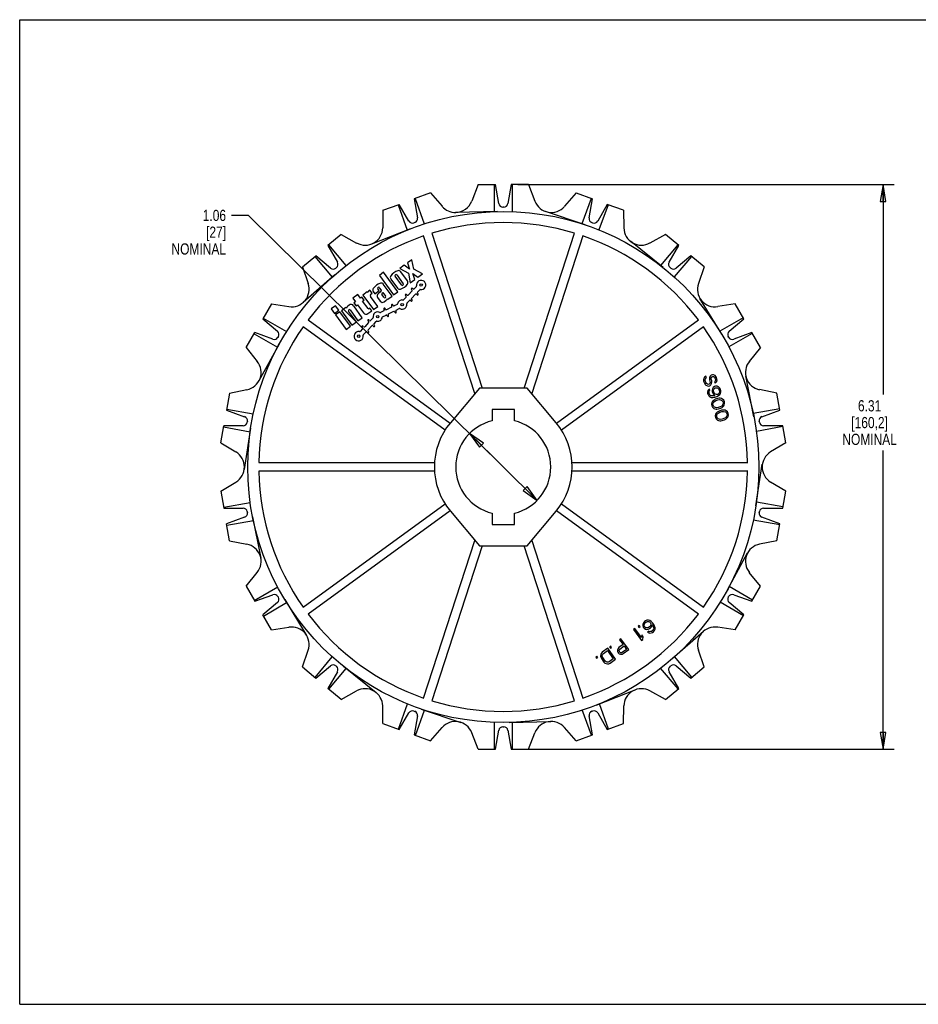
# Model space of a CAD drawing. Header units: inches. Extents: x 0 to 17, y 0 to 11.
# Tile 1 of 2: x 0 to 10, y 0 to 11. Entities that reach past the tile are written whole.
import ezdxf

# ---------------------------------------------------------------- set-up
doc = ezdxf.new("R2010")
doc.units = ezdxf.units.IN
doc.header["$LTSCALE"] = 0.935
doc.header["$MEASUREMENT"] = 0
doc.layers.get('0').update_dxf_attribs({"linetype": 'CONTINUOUS'})
doc.layers.add('ALL_FEATURES', color=7, linetype='CONTINUOUS')
doc.styles.get("Standard").update_dxf_attribs({"font": 'txt', "width": 0.8})
doc.dimstyles.new('DIMSTYLE_1', dxfattribs={"dimtxt": 0.125, "dimasz": 0.1875, "dimexe": 0.18, "dimexo": 0.0625, "dimgap": 0.09, "dimtad": 0, "dimtih": 1, "dimtoh": 1, "dimzin": 4, "dimdsep": 46, "dimtxsty": 'STANDARD', "dimblk": 'CLOSED', "dimblk1": 'CLOSED', "dimblk2": 'CLOSED', "dimcen": 0.09, "dimadec": 0, "dimazin": 0, "dimtp": 0.01, "dimtm": 0.01, "dimtfac": 1, "dimtofl": 0, "dimtmove": 0, "dimatfit": 3, "dimldrblk": 'CLOSED', "dimfxl": 1, "dimtolj": 1, "dimtzin": 4, "dimarcsym": 0})
doc.dimstyles.new('DIMSTYLE_2', dxfattribs={"dimtxt": 0.125, "dimasz": 0.1875, "dimexe": 0.18, "dimexo": 0.0625, "dimgap": 0.09, "dimtad": 0, "dimtih": 1, "dimtoh": 1, "dimzin": 4, "dimdsep": 46, "dimtxsty": 'STANDARD', "dimblk": 'CLOSED', "dimblk1": 'CLOSED', "dimblk2": 'CLOSED', "dimcen": 0.09, "dimadec": 0, "dimazin": 0, "dimtp": 0.01, "dimtm": 0.01, "dimtfac": 1, "dimtofl": 0, "dimtmove": 0, "dimatfit": 3, "dimldrblk": 'CLOSED', "dimfxl": 1, "dimtolj": 1, "dimtzin": 4, "dimarcsym": 0})

# ---------------------------------------------------------------- blocks, each defined once
blk = doc.blocks.new('_CLOSED')
at = {"color": 0, "linetype": 'BYBLOCK'}
for p, q in [((0, 0), (-1, 0.167)), ((-1, 0.167), (-1, -0.167)), ((-1, -0.167), (0, 0)), ((-1, 0), (0, 0))]:
    blk.add_line(p, q, dxfattribs=at)
blk = doc.blocks.new('*D1')
at = {"color": 3, "linetype": 'CONTINUOUS'}
for p, q in [((2.555, 8.813), (2.367, 8.813)), ((5.402, 6.003), (2.555, 8.813)), ((5.024, 6.377), (5.402, 6.003)), ((5.78, 5.63), (5.402, 6.003))]:
    blk.add_line(p, q, dxfattribs=at)
at = {"color": 3, "linetype": 'CONTINUOUS', "xscale": 0.1875, "yscale": 0.1875, "zscale": 0.1875}
for p, rotation in [((5.024, 6.377), 135.3801676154), ((5.78, 5.63), 315.3801676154)]:
    blk.add_blockref('_CLOSED', p, dxfattribs=dict(at, rotation=rotation))
at = {"color": 3, "linetype": 'CONTINUOUS', "insert": (2.305, 8.876), "char_height": 0.125, "width": 0.7, "attachment_point": 3, "line_spacing_factor": 0.9}
blk.add_mtext('1.06 \\P[27]\\PNOMINAL', dxfattribs=at)
blk = doc.blocks.new('*D2')
at = {"color": 3, "linetype": 'CONTINUOUS'}
for p, q in [((5.564, 9.157), (9.769, 9.157)), ((9.644, 9.157), (9.644, 6.811)), ((9.644, 2.849), (9.644, 6.186)), ((5.568, 2.849), (9.769, 2.849))]:
    blk.add_line(p, q, dxfattribs=at)
at = {"color": 3, "linetype": 'CONTINUOUS', "xscale": 0.1875, "yscale": 0.1875, "zscale": 0.1875}
for p, rotation in [((9.644, 9.157), 90), ((9.644, 2.849), 270)]:
    blk.add_blockref('_CLOSED', p, dxfattribs=dict(at, rotation=rotation))
at = {"color": 3, "linetype": 'CONTINUOUS', "insert": (9.494, 6.749), "char_height": 0.125, "width": 0.7, "attachment_point": 2, "line_spacing_factor": 0.9}
blk.add_mtext('6.31\\P[160,2]\\PNOMINAL', dxfattribs=at)

msp = doc.modelspace()

# ---------------------------------------------------------------- linework, layer by layer
at = {"color": 7, "linetype": 'CONTINUOUS'}
for p, q in [((0, 0), (0, 11)), ((0, 11), (17, 11)), ((4.589, 9.064), (4.406, 8.997)), ((4.589, 9.064), (4.718, 8.915)), ((6.216, 9.064), (6.086, 8.915)), ((6.216, 9.064), (6.398, 8.997)), ((4.058, 8.871), (4.24, 8.937)), ((4.227, 8.932), (4.329, 8.65)), ((4.347, 8.751), (4.24, 8.937)), ((4.406, 8.997), (4.444, 8.786)), ((4.416, 9.001), (4.519, 8.718)), ((6.384, 9.002), (6.281, 8.72)), ((6.36, 8.786), (6.398, 8.997)), ((6.564, 8.937), (6.457, 8.751)), ((6.574, 8.933), (6.471, 8.651)), ((6.746, 8.871), (6.564, 8.937)), ((4.058, 8.871), (4.055, 8.673)), ((6.318, 8.707), (5.875, 8.858)), ((6.746, 8.871), (6.749, 8.673)), ((4.414, 8.734), (4.404, 8.731)), ((6.4, 8.731), (6.391, 8.734)), ((3.591, 8.601), (3.443, 8.476)), ((3.591, 8.601), (3.764, 8.505)), ((4.366, 8.664), (3.93, 8.494)), ((7.213, 8.601), (7.04, 8.505)), ((7.362, 8.476), (7.213, 8.601)), ((3.443, 8.476), (3.55, 8.291)), ((3.451, 8.483), (3.644, 8.253)), ((7.188, 8.231), (6.823, 8.524)), ((7.35, 8.486), (7.157, 8.255)), ((7.254, 8.291), (7.362, 8.476)), ((3.159, 8.238), (3.307, 8.363)), ((3.471, 8.225), (3.307, 8.363)), ((7.497, 8.363), (7.333, 8.225)), ((7.646, 8.238), (7.497, 8.363)), ((3.296, 8.353), (3.489, 8.123)), ((4.296, 8.257), (4.246, 8.22)), ((4.355, 8.213), (4.296, 8.257)), ((4.382, 8.319), (4.332, 8.283)), ((4.332, 8.283), (4.355, 8.213)), ((4.401, 8.212), (4.382, 8.319)), ((7.505, 8.356), (7.312, 8.126)), ((3.159, 8.238), (3.223, 8.051)), ((3.519, 8.149), (3.167, 7.84)), ((3.539, 8.231), (3.532, 8.225)), ((4.065, 8.178), (4.018, 8.143)), ((4.018, 8.143), (4.176, 7.925)), ((4.223, 7.959), (4.065, 8.178)), ((4.212, 8.149), (4.284, 8.05)), ((4.246, 8.22), (4.342, 8.169)), ((4.332, 8.082), (4.258, 8.184)), ((4.342, 8.169), (4.363, 8.06)), ((4.413, 8.097), (4.39, 8.166)), ((4.39, 8.166), (4.448, 8.123)), ((4.498, 8.159), (4.401, 8.212)), ((4.448, 8.123), (4.498, 8.159)), ((7.273, 8.225), (7.265, 8.231)), ((7.646, 8.238), (7.581, 8.051)), ((4.159, 7.912), (4.062, 8.045)), ((4.146, 8.103), (4.22, 8.001)), ((4.266, 8.037), (4.194, 8.136)), ((4.363, 8.06), (4.413, 8.097)), ((3.777, 7.931), (3.72, 7.89)), ((3.807, 7.889), (3.777, 7.931)), ((3.883, 7.959), (3.834, 7.923)), ((3.834, 7.923), (3.952, 7.762)), ((3.888, 7.951), (3.883, 7.959)), ((3.91, 7.979), (3.902, 7.973)), ((3.936, 7.943), (3.91, 7.979)), ((3.923, 7.934), (3.936, 7.943)), ((3.949, 7.962), (3.967, 7.938)), ((3.967, 7.938), (4.014, 7.973)), ((4.014, 7.973), (4, 7.993)), ((4.036, 7.962), (4.004, 7.938)), ((4.017, 8.006), (4.039, 7.977)), ((4.07, 7.897), (4.046, 7.931)), ((4.048, 7.945), (4.058, 7.952)), ((4.058, 7.952), (4.088, 7.91)), ((4.176, 7.925), (4.223, 7.959)), ((4.328, 7.923), (4.32, 7.93)), ((4.383, 7.969), (4.339, 7.923)), ((4.376, 7.987), (4.383, 7.98)), ((4.376, 7.887), (4.421, 7.933)), ((4.394, 7.992), (4.387, 7.999)), ((4.431, 8.018), (4.406, 7.992)), ((4.432, 7.933), (4.439, 7.926)), ((4.443, 7.956), (4.468, 7.982)), ((4.45, 7.938), (4.443, 7.945)), ((2.812, 7.825), (2.715, 7.657)), ((2.812, 7.825), (3.007, 7.794)), ((3.68, 7.812), (3.664, 7.8)), ((3.72, 7.89), (3.75, 7.848)), ((3.75, 7.848), (3.734, 7.836)), ((3.734, 7.836), (3.758, 7.804)), ((3.758, 7.804), (3.774, 7.816)), ((3.774, 7.816), (3.84, 7.725)), ((3.823, 7.901), (3.807, 7.889)), ((3.847, 7.868), (3.823, 7.901)), ((3.831, 7.857), (3.847, 7.868)), ((3.891, 7.774), (3.831, 7.857)), ((4, 7.797), (3.919, 7.909)), ((3.997, 7.896), (4.028, 7.854)), ((4.07, 7.847), (4.095, 7.866)), ((4.086, 7.896), (4.084, 7.895)), ((4.107, 7.884), (4.112, 7.878)), ((4.112, 7.878), (4.159, 7.912)), ((4.173, 7.806), (4.169, 7.815)), ((4.217, 7.818), (4.184, 7.802)), ((4.317, 7.9), (4.288, 7.87)), ((4.309, 7.918), (4.317, 7.911)), ((4.325, 7.834), (4.354, 7.864)), ((4.365, 7.864), (4.373, 7.857)), ((4.384, 7.869), (4.377, 7.876)), ((7.842, 7.486), (7.599, 7.886)), ((7.992, 7.825), (7.797, 7.794)), ((8.089, 7.657), (7.992, 7.825)), ((3.529, 7.803), (3.48, 7.768)), ((3.48, 7.768), (3.515, 7.719)), ((3.515, 7.719), (3.564, 7.754)), ((3.577, 7.737), (3.528, 7.701)), ((3.528, 7.701), (3.646, 7.539)), ((3.564, 7.754), (3.529, 7.803)), ((3.694, 7.575), (3.577, 7.737)), ((3.643, 7.785), (3.595, 7.749)), ((3.595, 7.749), (3.712, 7.588)), ((3.65, 7.776), (3.643, 7.785)), ((3.761, 7.623), (3.672, 7.744)), ((3.675, 7.758), (3.676, 7.759)), ((3.69, 7.757), (3.778, 7.636)), ((3.827, 7.671), (3.731, 7.804)), ((3.89, 7.717), (3.934, 7.749)), ((3.913, 7.778), (3.905, 7.772)), ((3.934, 7.749), (3.913, 7.778)), ((3.952, 7.762), (4, 7.797)), ((4.069, 7.746), (4.032, 7.728)), ((4.068, 7.766), (4.072, 7.757)), ((4.087, 7.764), (4.082, 7.773)), ((4.155, 7.788), (4.097, 7.76)), ((4.121, 7.694), (4.117, 7.703)), ((4.12, 7.714), (4.178, 7.742)), ((4.154, 7.808), (4.159, 7.799)), ((4.188, 7.738), (4.193, 7.729)), ((4.207, 7.736), (4.203, 7.745)), ((4.207, 7.756), (4.239, 7.772)), ((2.715, 7.657), (2.879, 7.519)), ((2.72, 7.666), (2.981, 7.516)), ((3.712, 7.588), (3.761, 7.623)), ((3.778, 7.636), (3.827, 7.671)), ((3.898, 7.616), (3.854, 7.57)), ((3.891, 7.635), (3.898, 7.628)), ((3.909, 7.639), (3.902, 7.646)), ((3.946, 7.666), (3.92, 7.639)), ((3.958, 7.603), (3.983, 7.63)), ((3.965, 7.585), (3.958, 7.592)), ((4.054, 7.682), (4.092, 7.7)), ((4.102, 7.696), (4.107, 7.687)), ((8.082, 7.67), (7.822, 7.519)), ((7.925, 7.519), (8.089, 7.657)), ((2.529, 7.336), (2.626, 7.504)), ((2.619, 7.491), (2.879, 7.341)), ((2.828, 7.43), (2.626, 7.504)), ((3.646, 7.539), (3.694, 7.575)), ((3.831, 7.547), (3.803, 7.518)), ((3.824, 7.566), (3.831, 7.559)), ((3.842, 7.57), (3.835, 7.577)), ((3.84, 7.482), (3.869, 7.511)), ((3.88, 7.511), (3.887, 7.504)), ((3.891, 7.534), (3.935, 7.58)), ((3.898, 7.516), (3.891, 7.523)), ((3.947, 7.58), (3.954, 7.574)), ((8.183, 7.495), (7.923, 7.344)), ((8.178, 7.504), (7.976, 7.43)), ((8.275, 7.336), (8.178, 7.504)), ((2.898, 7.375), (2.673, 6.965)), ((2.89, 7.46), (2.885, 7.451)), ((7.919, 7.451), (7.914, 7.46)), ((2.529, 7.336), (2.654, 7.182)), ((8.275, 7.336), (8.15, 7.182)), ((7.642, 6.997), (7.638, 6.979)), ((7.638, 6.979), (7.64, 6.963)), ((7.64, 6.963), (7.648, 6.939)), ((7.655, 7.011), (7.642, 6.997)), ((7.648, 6.939), (7.656, 6.926)), ((7.666, 7.018), (7.655, 7.011)), ((7.657, 6.982), (7.664, 6.994)), ((7.658, 6.969), (7.657, 6.982)), ((7.666, 6.945), (7.658, 6.969)), ((7.664, 6.994), (7.672, 7)), ((7.672, 7), (7.666, 7.018)), ((7.673, 6.934), (7.666, 6.945)), ((7.682, 6.927), (7.673, 6.934)), ((7.709, 6.936), (7.702, 6.927)), ((7.707, 7.005), (7.705, 6.991)), ((7.705, 6.991), (7.706, 6.978)), ((7.706, 6.978), (7.711, 6.96)), ((7.715, 7.021), (7.707, 7.005)), ((7.712, 6.947), (7.709, 6.936)), ((7.711, 6.96), (7.712, 6.947)), ((7.726, 7.027), (7.715, 7.021)), ((7.721, 6.921), (7.729, 6.936)), ((7.724, 6.994), (7.727, 7.005)), ((7.724, 6.984), (7.724, 6.994)), ((7.73, 6.966), (7.724, 6.984)), ((7.739, 7.031), (7.726, 7.027)), ((7.727, 7.005), (7.735, 7.011)), ((7.729, 6.936), (7.731, 6.95)), ((7.731, 6.95), (7.73, 6.966)), ((7.735, 7.011), (7.741, 7.013)), ((7.752, 7.032), (7.739, 7.031)), ((7.741, 7.013), (7.751, 7.013)), ((7.751, 7.013), (7.76, 7.006)), ((7.768, 7.024), (7.752, 7.032)), ((7.76, 7.006), (7.766, 6.998)), ((7.768, 6.962), (7.763, 6.957)), ((7.763, 6.957), (7.769, 6.939)), ((7.766, 6.998), (7.772, 6.98)), ((7.778, 7.015), (7.768, 7.024)), ((7.772, 6.97), (7.768, 6.962)), ((7.769, 6.939), (7.777, 6.945)), ((7.772, 6.98), (7.772, 6.97)), ((7.777, 6.945), (7.786, 6.958)), ((7.785, 7.004), (7.778, 7.015)), ((7.789, 6.989), (7.785, 7.004)), ((7.786, 6.958), (7.791, 6.973)), ((7.791, 6.973), (7.789, 6.989)), ((8.202, 6.562), (8.11, 7.021)), ((2.345, 6.829), (2.311, 6.638)), ((2.345, 6.829), (2.539, 6.867)), ((7.656, 6.926), (7.666, 6.916)), ((7.666, 6.916), (7.682, 6.908)), ((7.693, 6.925), (7.682, 6.927)), ((7.682, 6.908), (7.696, 6.906)), ((7.688, 6.857), (7.684, 6.839)), ((7.684, 6.839), (7.685, 6.824)), ((7.685, 6.824), (7.689, 6.812)), ((7.697, 6.87), (7.688, 6.857)), ((7.702, 6.927), (7.693, 6.925)), ((7.696, 6.906), (7.711, 6.911)), ((7.705, 6.876), (7.697, 6.87)), ((7.7, 6.841), (7.703, 6.852)), ((7.7, 6.831), (7.7, 6.841)), ((7.705, 6.814), (7.7, 6.831)), ((7.703, 6.852), (7.71, 6.861)), ((7.71, 6.861), (7.705, 6.876)), ((7.711, 6.911), (7.721, 6.921)), ((7.738, 6.877), (7.734, 6.859)), ((7.734, 6.859), (7.736, 6.843)), ((7.736, 6.843), (7.741, 6.828)), ((7.748, 6.89), (7.738, 6.877)), ((7.741, 6.828), (7.749, 6.815)), ((7.761, 6.901), (7.748, 6.89)), ((7.75, 6.861), (7.754, 6.872)), ((7.75, 6.851), (7.75, 6.861)), ((7.757, 6.83), (7.75, 6.851)), ((7.754, 6.872), (7.761, 6.881)), ((7.763, 6.822), (7.757, 6.83)), ((7.773, 6.905), (7.761, 6.901)), ((7.761, 6.881), (7.769, 6.887)), ((7.772, 6.815), (7.763, 6.822)), ((7.769, 6.887), (7.775, 6.889)), ((7.79, 6.904), (7.773, 6.905)), ((7.775, 6.889), (7.785, 6.889)), ((7.785, 6.889), (7.796, 6.886)), ((7.805, 6.899), (7.79, 6.904)), ((7.796, 6.886), (7.805, 6.879)), ((7.807, 6.82), (7.799, 6.814)), ((7.819, 6.887), (7.805, 6.899)), ((7.805, 6.879), (7.811, 6.871)), ((7.814, 6.829), (7.807, 6.82)), ((7.811, 6.871), (7.818, 6.85)), ((7.818, 6.84), (7.814, 6.829)), ((7.818, 6.85), (7.818, 6.84)), ((7.827, 6.873), (7.819, 6.887)), ((7.82, 6.811), (7.829, 6.824)), ((7.832, 6.858), (7.827, 6.873)), ((7.829, 6.824), (7.834, 6.842)), ((7.834, 6.842), (7.832, 6.858)), ((8.459, 6.829), (8.265, 6.867)), ((8.493, 6.638), (8.459, 6.829)), ((7.689, 6.812), (7.697, 6.798)), ((7.697, 6.798), (7.711, 6.786)), ((7.711, 6.806), (7.705, 6.814)), ((7.72, 6.799), (7.711, 6.806)), ((7.711, 6.786), (7.726, 6.781)), ((7.731, 6.796), (7.72, 6.799)), ((7.726, 6.781), (7.743, 6.78)), ((7.731, 6.723), (7.727, 6.706)), ((7.741, 6.796), (7.731, 6.796)), ((7.738, 6.735), (7.731, 6.723)), ((7.748, 6.745), (7.738, 6.735)), ((7.761, 6.799), (7.741, 6.796)), ((7.743, 6.78), (7.765, 6.784)), ((7.743, 6.708), (7.746, 6.718)), ((7.746, 6.718), (7.761, 6.736)), ((7.756, 6.751), (7.748, 6.745)), ((7.749, 6.815), (7.767, 6.801)), ((7.77, 6.759), (7.756, 6.751)), ((7.767, 6.801), (7.761, 6.799)), ((7.761, 6.736), (7.778, 6.745)), ((7.765, 6.784), (7.787, 6.791)), ((7.797, 6.768), (7.77, 6.759)), ((7.783, 6.812), (7.772, 6.815)), ((7.778, 6.745), (7.799, 6.752)), ((7.793, 6.812), (7.783, 6.812)), ((7.787, 6.791), (7.807, 6.801)), ((7.799, 6.814), (7.793, 6.812)), ((7.814, 6.77), (7.797, 6.768)), ((7.799, 6.752), (7.818, 6.755)), ((7.807, 6.801), (7.82, 6.811)), ((7.824, 6.77), (7.814, 6.77)), ((7.818, 6.755), (7.84, 6.749)), ((7.838, 6.768), (7.824, 6.77)), ((7.85, 6.762), (7.838, 6.768)), ((7.84, 6.749), (7.849, 6.742)), ((7.849, 6.742), (7.857, 6.728)), ((7.864, 6.75), (7.85, 6.762)), ((7.859, 6.712), (7.856, 6.701)), ((7.857, 6.728), (7.859, 6.712)), ((7.872, 6.733), (7.864, 6.75)), ((7.871, 6.697), (7.875, 6.714)), ((7.875, 6.714), (7.872, 6.733)), ((2.311, 6.638), (2.513, 6.565)), ((2.313, 6.649), (2.609, 6.596)), ((5.277, 6.645), (5.277, 6.52)), ((5.527, 6.645), (5.277, 6.645)), ((5.527, 6.52), (5.527, 6.645)), ((7.727, 6.706), (7.73, 6.687)), ((7.73, 6.687), (7.739, 6.67)), ((7.739, 6.67), (7.753, 6.658)), ((7.745, 6.692), (7.743, 6.708)), ((7.753, 6.678), (7.745, 6.692)), ((7.762, 6.671), (7.753, 6.678)), ((7.753, 6.658), (7.765, 6.652)), ((7.784, 6.665), (7.762, 6.671)), ((7.765, 6.652), (7.779, 6.65)), ((7.78, 6.605), (7.774, 6.593)), ((7.779, 6.65), (7.789, 6.65)), ((7.79, 6.614), (7.78, 6.605)), ((7.803, 6.668), (7.784, 6.665)), ((7.789, 6.65), (7.805, 6.652)), ((7.789, 6.588), (7.803, 6.606)), ((7.798, 6.62), (7.79, 6.614)), ((7.813, 6.628), (7.798, 6.62)), ((7.824, 6.675), (7.803, 6.668)), ((7.803, 6.606), (7.82, 6.614)), ((7.805, 6.652), (7.832, 6.661)), ((7.84, 6.637), (7.813, 6.628)), ((7.82, 6.614), (7.842, 6.621)), ((7.842, 6.684), (7.824, 6.675)), ((7.832, 6.661), (7.846, 6.669)), ((7.856, 6.639), (7.84, 6.637)), ((7.856, 6.701), (7.842, 6.684)), ((7.842, 6.621), (7.861, 6.624)), ((7.846, 6.669), (7.855, 6.675)), ((7.855, 6.675), (7.865, 6.685)), ((7.866, 6.639), (7.856, 6.639)), ((7.861, 6.624), (7.883, 6.618)), ((7.865, 6.685), (7.871, 6.697)), ((7.88, 6.637), (7.866, 6.639)), ((7.892, 6.631), (7.88, 6.637)), ((7.883, 6.618), (7.892, 6.611)), ((7.906, 6.619), (7.892, 6.631)), ((7.892, 6.611), (7.9, 6.597)), ((7.915, 6.602), (7.906, 6.619)), ((7.918, 6.584), (7.915, 6.602)), ((8.49, 6.653), (8.194, 6.6)), ((8.291, 6.565), (8.493, 6.638)), ((2.543, 6.513), (2.541, 6.503)), ((7.774, 6.593), (7.77, 6.575)), ((7.77, 6.575), (7.772, 6.556)), ((7.772, 6.556), (7.781, 6.539)), ((7.781, 6.539), (7.795, 6.527)), ((7.786, 6.577), (7.789, 6.588)), ((7.787, 6.561), (7.786, 6.577)), ((7.795, 6.547), (7.787, 6.561)), ((7.804, 6.54), (7.795, 6.547)), ((7.795, 6.527), (7.807, 6.521)), ((7.826, 6.534), (7.804, 6.54)), ((7.807, 6.521), (7.821, 6.519)), ((7.821, 6.519), (7.831, 6.519)), ((7.846, 6.537), (7.826, 6.534)), ((7.831, 6.519), (7.847, 6.521)), ((7.867, 6.544), (7.846, 6.537)), ((7.847, 6.521), (7.875, 6.53)), ((7.884, 6.553), (7.867, 6.544)), ((7.875, 6.53), (7.889, 6.538)), ((7.898, 6.571), (7.884, 6.553)), ((7.889, 6.538), (7.897, 6.544)), ((7.897, 6.544), (7.907, 6.554)), ((7.902, 6.582), (7.898, 6.571)), ((7.9, 6.597), (7.902, 6.582)), ((7.907, 6.554), (7.913, 6.566)), ((7.913, 6.566), (7.918, 6.584)), ((8.263, 6.503), (8.261, 6.513)), ((2.247, 6.273), (2.281, 6.464)), ((2.278, 6.45), (2.574, 6.397)), ((2.495, 6.464), (2.281, 6.464)), ((2.58, 6.436), (2.509, 5.974)), ((8.525, 6.454), (8.229, 6.401)), ((8.524, 6.464), (8.309, 6.464)), ((8.557, 6.273), (8.524, 6.464)), ((2.247, 6.273), (2.416, 6.171)), ((8.557, 6.273), (8.388, 6.171)), ((8.224, 5.57), (8.295, 6.033)), ((2.247, 5.734), (2.416, 5.835)), ((8.557, 5.734), (8.388, 5.835)), ((2.247, 5.734), (2.281, 5.543)), ((8.524, 5.543), (8.557, 5.734)), ((2.279, 5.553), (2.575, 5.605)), ((2.281, 5.543), (2.495, 5.543)), ((2.541, 5.504), (2.543, 5.494)), ((8.526, 5.557), (8.23, 5.609)), ((8.261, 5.494), (8.263, 5.504)), ((8.309, 5.543), (8.524, 5.543)), ((2.513, 5.442), (2.311, 5.369)), ((2.314, 5.354), (2.61, 5.406)), ((2.602, 5.445), (2.694, 4.986)), ((5.277, 5.487), (5.277, 5.362)), ((5.527, 5.362), (5.527, 5.487)), ((8.491, 5.358), (8.195, 5.41)), ((8.493, 5.369), (8.291, 5.442)), ((2.345, 5.178), (2.311, 5.369)), ((5.277, 5.362), (5.527, 5.362)), ((8.459, 5.178), (8.493, 5.369)), ((2.345, 5.178), (2.539, 5.14)), ((8.459, 5.178), (8.265, 5.14)), ((7.906, 4.631), (8.131, 5.042)), ((2.529, 4.671), (2.654, 4.824)), ((8.275, 4.671), (8.15, 4.824)), ((2.529, 4.671), (2.626, 4.503)), ((2.621, 4.512), (2.882, 4.663)), ((8.185, 4.516), (7.925, 4.666)), ((8.178, 4.503), (8.275, 4.671)), ((2.626, 4.503), (2.828, 4.576)), ((2.885, 4.556), (2.89, 4.547)), ((2.962, 4.521), (3.205, 4.121)), ((7.914, 4.547), (7.919, 4.556)), ((7.976, 4.576), (8.178, 4.503)), ((2.879, 4.488), (2.715, 4.35)), ((2.722, 4.337), (2.982, 4.488)), ((8.084, 4.341), (7.824, 4.491)), ((8.089, 4.35), (7.925, 4.488)), ((2.812, 4.182), (2.715, 4.35)), ((7.992, 4.182), (8.089, 4.35)), ((2.812, 4.182), (3.007, 4.213)), ((7.992, 4.182), (7.797, 4.213)), ((7.286, 3.858), (7.637, 4.167)), ((3.159, 3.769), (3.223, 3.956)), ((3.299, 3.651), (3.492, 3.881)), ((7.508, 3.654), (7.315, 3.884)), ((7.646, 3.769), (7.581, 3.956)), ((3.159, 3.769), (3.307, 3.644)), ((3.307, 3.644), (3.471, 3.782)), ((3.454, 3.521), (3.647, 3.751)), ((3.532, 3.782), (3.539, 3.776)), ((3.616, 3.776), (3.981, 3.483)), ((7.354, 3.524), (7.16, 3.754)), ((7.265, 3.776), (7.273, 3.782)), ((7.333, 3.782), (7.497, 3.644)), ((7.497, 3.644), (7.646, 3.769)), ((3.55, 3.716), (3.443, 3.53)), ((7.362, 3.53), (7.254, 3.716)), ((3.591, 3.406), (3.443, 3.53)), ((7.213, 3.406), (7.362, 3.53)), ((3.591, 3.406), (3.764, 3.502)), ((6.438, 3.343), (6.874, 3.513)), ((7.213, 3.406), (7.04, 3.502)), ((4.058, 3.136), (4.055, 3.334)), ((4.23, 3.073), (4.333, 3.356)), ((6.578, 3.075), (6.475, 3.357)), ((6.746, 3.136), (6.749, 3.334)), ((4.24, 3.07), (4.347, 3.256)), ((4.404, 3.276), (4.414, 3.273)), ((4.444, 3.221), (4.406, 3.009)), ((4.42, 3.004), (4.523, 3.287)), ((4.486, 3.299), (4.929, 3.149)), ((6.388, 3.006), (6.285, 3.288)), ((6.398, 3.009), (6.36, 3.221)), ((6.391, 3.273), (6.4, 3.276)), ((6.457, 3.256), (6.564, 3.07)), ((4.058, 3.136), (4.24, 3.07)), ((4.589, 2.943), (4.718, 3.092)), ((5.303, 2.849), (5.303, 3.15)), ((5.397, 3.099), (5.407, 3.099)), ((5.466, 3.149), (5.934, 3.16)), ((5.505, 2.849), (5.505, 3.15)), ((6.216, 2.943), (6.086, 3.092)), ((6.564, 3.07), (6.746, 3.136)), ((4.406, 3.009), (4.589, 2.943)), ((5.12, 2.849), (5.049, 3.034)), ((5.314, 2.849), (5.351, 3.061)), ((5.453, 3.061), (5.491, 2.849)), ((5.684, 2.849), (5.755, 3.034)), ((6.216, 2.943), (6.398, 3.009)), ((5.12, 2.849), (5.314, 2.849)), ((5.491, 2.849), (5.684, 2.849)), ((0, 0), (17, 0))]:
    msp.add_line(p, q, dxfattribs=at)
for centre, radius in [((5.402, 6.003), 2.855), ((4.484, 8.036), 0.014), ((4.272, 7.817), 0.014), ((3.999, 7.683), 0.014), ((3.787, 7.464), 0.014)]:
    msp.add_circle(centre, radius, dxfattribs=at)
for centre, radius, start, end in [((4.866, 9.043), 0.196, 221, 271.2773), ((5.938, 9.043), 0.196, 201, 319), ((4.388, 8.775), 0.047, 210, 290), ((4.397, 8.778), 0.047, 290, 10), ((6.407, 8.778), 0.047, 170, 250), ((6.416, 8.775), 0.047, 250, 330), ((5.402, 6.003), 2.73, 109.0179, 142.9821), ((3.859, 8.677), 0.196, 241, 359), ((5.402, 6.003), 2.73, 37.0179, 70.9821), ((6.945, 8.677), 0.196, 181, 299), ((3.509, 8.267), 0.047, 310, 30), ((7.295, 8.267), 0.047, 150, 230), ((3.501, 8.261), 0.047, 230, 310), ((4.275, 8.043), 0.16, 108.5424, 143.4576), ((4.203, 8.142), 0.011, 36, 216), ((4.233, 8.167), 0.03, 36, 108.5424), ((7.303, 8.261), 0.047, 230, 310), ((3.037, 7.988), 0.196, 261, 19), ((4.079, 7.903), 0.16, 108.0798, 143.9202), ((4.038, 8.027), 0.03, 36, 108.0798), ((4.17, 8.121), 0.03, 143.4576, 216), ((4.203, 8.142), 0.16, 288.5424, 323.4576), ((4.275, 8.043), 0.011, 216, 36), ((4.307, 8.065), 0.03, 323.4576, 36), ((4.484, 8.036), 0.052, 260.5181, 191.4819), ((7.767, 7.988), 0.196, 161, 279), ((3.923, 7.944), 0.036, 126, 168.7486), ((3.934, 7.919), 0.018, 126, 216), ((3.973, 7.98), 0.03, 143.9202, 216), ((4.021, 7.914), 0.03, 126, 216), ((4.009, 8), 0.011, 36, 216), ((4.03, 7.97), 0.011, 306, 36), ((4.054, 7.937), 0.01, 126, 216), ((4.244, 8.019), 0.03, 216, 288.5424), ((4.315, 7.924), 0.008, 46, 226), ((4.333, 7.929), 0.008, 226, 316), ((4.382, 7.993), 0.008, 46, 226), ((4.378, 7.975), 0.008, 316, 46), ((4.4, 7.998), 0.008, 226, 316), ((4.427, 7.927), 0.008, 46, 136), ((4.425, 8.024), 0.008, 316, 11.4819), ((4.445, 7.932), 0.008, 226, 46), ((4.449, 7.95), 0.008, 136, 226), ((4.474, 7.977), 0.008, 80.5181, 136), ((3.701, 7.783), 0.036, 36, 126), ((4.052, 7.872), 0.03, 216, 306), ((4.079, 7.903), 0.01, 216, 306), ((4.08, 7.905), 0.01, 306, 36), ((4.078, 7.89), 0.03, 306, 348.8334), ((4.161, 7.812), 0.008, 26, 206), ((4.213, 7.826), 0.008, 296, 351.4819), ((4.272, 7.817), 0.052, 80.5181, 171.4819), ((4.272, 7.817), 0.052, 240.5181, 11.4819), ((4.282, 7.876), 0.008, 260.5181, 316), ((4.311, 7.906), 0.008, 316, 46), ((4.331, 7.829), 0.008, 136, 191.4819), ((4.36, 7.858), 0.008, 46, 136), ((4.378, 7.863), 0.008, 226, 46), ((4.382, 7.881), 0.008, 136, 226), ((3.685, 7.771), 0.036, 126, 172.2383), ((3.681, 7.75), 0.01, 126, 216), ((3.682, 7.751), 0.01, 36, 126), ((3.869, 7.746), 0.036, 216, 306), ((3.899, 7.78), 0.01, 216, 306), ((3.999, 7.683), 0.052, 60.5181, 191.4819), ((4.028, 7.735), 0.008, 240.5181, 296), ((4.075, 7.77), 0.008, 26, 206), ((4.065, 7.754), 0.008, 296, 26), ((4.094, 7.768), 0.008, 206, 296), ((4.095, 7.692), 0.008, 26, 116), ((4.124, 7.706), 0.008, 116, 206), ((4.151, 7.796), 0.008, 296, 26), ((4.18, 7.81), 0.008, 206, 296), ((4.181, 7.734), 0.008, 26, 116), ((4.2, 7.733), 0.008, 206, 26), ((4.21, 7.749), 0.008, 116, 206), ((4.243, 7.765), 0.008, 60.5181, 116), ((3.896, 7.64), 0.008, 46, 226), ((3.892, 7.622), 0.008, 316, 46), ((3.914, 7.645), 0.008, 226, 316), ((3.94, 7.671), 0.008, 316, 11.4819), ((3.963, 7.598), 0.008, 136, 226), ((3.989, 7.624), 0.008, 80.5181, 136), ((3.999, 7.683), 0.052, 260.5181, 351.4819), ((4.058, 7.674), 0.008, 116, 171.4819), ((4.114, 7.69), 0.008, 206, 26), ((5.402, 6.003), 2.73, 145.0179, 178.9821), ((2.849, 7.483), 0.047, 330, 50), ((3.787, 7.464), 0.052, 80.5181, 11.4819), ((3.797, 7.523), 0.008, 260.5181, 316), ((3.829, 7.571), 0.008, 46, 226), ((3.826, 7.553), 0.008, 316, 46), ((3.846, 7.476), 0.008, 136, 191.4819), ((3.848, 7.576), 0.008, 226, 316), ((3.874, 7.506), 0.008, 46, 136), ((3.893, 7.51), 0.008, 226, 46), ((3.897, 7.529), 0.008, 136, 226), ((3.941, 7.575), 0.008, 46, 136), ((3.959, 7.579), 0.008, 226, 46), ((5.402, 6.003), 2.73, 1.0179, 34.9821), ((7.955, 7.483), 0.047, 130, 210), ((2.844, 7.475), 0.047, 250, 330), ((7.96, 7.475), 0.047, 210, 290), ((2.501, 7.059), 0.196, 281, 39), ((8.303, 7.059), 0.196, 141, 259), ((2.495, 6.511), 0.047, 270, 350), ((2.497, 6.521), 0.047, 350, 70), ((5.402, 6.003), 0.531, 103.609, 256.391), ((5.402, 6.003), 0.531, 283.609, 76.391), ((8.307, 6.521), 0.047, 110, 190), ((8.309, 6.511), 0.047, 190, 270), ((2.315, 6.003), 0.196, 301, 59), ((8.489, 6.003), 0.196, 121, 239), ((5.402, 6.003), 2.73, 181.0179, 214.9821), ((5.402, 6.003), 2.73, 325.0179, 358.9821), ((2.495, 5.496), 0.047, 10, 90), ((8.309, 5.496), 0.047, 90, 170), ((2.497, 5.486), 0.047, 290, 10), ((8.307, 5.486), 0.047, 170, 250), ((2.501, 4.948), 0.196, 321, 79), ((8.303, 4.948), 0.196, 101, 219), ((2.844, 4.532), 0.047, 30, 110), ((2.849, 4.524), 0.047, 310, 30), ((7.955, 4.524), 0.047, 150, 230), ((7.96, 4.532), 0.047, 70, 150), ((5.402, 6.003), 2.73, 217.0179, 250.9821), ((5.402, 6.003), 2.73, 289.0179, 322.9821), ((3.037, 4.019), 0.196, 341, 99), ((7.767, 4.019), 0.196, 81, 199), ((3.501, 3.746), 0.047, 50, 130), ((3.509, 3.74), 0.047, 330, 50), ((7.295, 3.74), 0.047, 130, 210), ((7.303, 3.746), 0.047, 50, 130), ((3.859, 3.33), 0.196, 1, 119), ((6.945, 3.33), 0.196, 61, 179), ((5.402, 6.003), 2.73, 253.0179, 286.9821), ((4.388, 3.232), 0.047, 70, 150), ((4.397, 3.229), 0.047, 350, 70), ((6.407, 3.229), 0.047, 110, 190), ((6.416, 3.232), 0.047, 30, 110), ((4.866, 2.964), 0.196, 21, 139), ((5.397, 3.052), 0.047, 90, 170), ((5.407, 3.052), 0.047, 10, 90), ((5.938, 2.964), 0.196, 41, 159)]:
    msp.add_arc(centre, radius, start, end, dxfattribs=at)
at = {"layer": 'ALL_FEATURES', "color": 7, "linetype": 'CONTINUOUS'}
for p, q in [((5.12, 9.157), (5.049, 8.973)), ((5.12, 9.157), (5.314, 9.157)), ((5.299, 9.157), (5.299, 8.857)), ((5.351, 8.946), (5.314, 9.157)), ((5.491, 9.157), (5.453, 8.946)), ((5.684, 9.157), (5.491, 9.157)), ((5.501, 9.157), (5.501, 8.857)), ((5.684, 9.157), (5.755, 8.973)), ((5.338, 8.858), (4.87, 8.847)), ((5.407, 8.907), (5.397, 8.907)), ((5.085, 6.824), (4.512, 8.584)), ((4.605, 8.614), (5.167, 6.883)), ((5.637, 6.883), (6.199, 8.614)), ((6.292, 8.584), (5.72, 6.824)), ((3.222, 7.647), (4.809, 6.494)), ((5.995, 6.494), (7.582, 7.647)), ((4.752, 6.416), (3.165, 7.569)), ((7.639, 7.569), (6.052, 6.416)), ((5.135, 6.883), (4.812, 6.498)), ((5.67, 6.883), (5.135, 6.883)), ((5.992, 6.498), (5.67, 6.883)), ((2.672, 6.052), (4.634, 6.052)), ((6.171, 6.052), (8.132, 6.052)), ((4.634, 5.955), (2.672, 5.955)), ((8.132, 5.955), (6.171, 5.955)), ((3.165, 4.438), (4.752, 5.591)), ((4.809, 5.512), (3.222, 4.36)), ((4.812, 5.509), (5.135, 5.123)), ((5.67, 5.123), (5.992, 5.509)), ((7.582, 4.36), (5.995, 5.512)), ((6.052, 5.591), (7.639, 4.438)), ((4.512, 3.422), (5.085, 5.183)), ((5.72, 5.183), (6.292, 3.422)), ((5.167, 5.123), (4.605, 3.392)), ((5.135, 5.123), (5.67, 5.123)), ((6.199, 3.392), (5.637, 5.123)), ((7.006, 4.291), (6.991, 4.284)), ((7.024, 4.292), (7.006, 4.291)), ((7.039, 4.287), (7.024, 4.292)), ((6.872, 4.198), (6.857, 4.187)), ((6.857, 4.187), (6.945, 4.065)), ((6.945, 4.097), (6.872, 4.198)), ((6.92, 4.233), (6.908, 4.223)), ((6.908, 4.223), (6.917, 4.211)), ((6.917, 4.211), (6.93, 4.22)), ((6.93, 4.22), (6.92, 4.233)), ((6.968, 4.263), (6.961, 4.246)), ((6.961, 4.246), (6.961, 4.23)), ((6.961, 4.23), (6.965, 4.214)), ((6.965, 4.214), (6.974, 4.201)), ((6.978, 4.275), (6.968, 4.263)), ((6.974, 4.201), (6.989, 4.192)), ((6.976, 4.241), (6.98, 4.252)), ((6.976, 4.23), (6.976, 4.241)), ((6.979, 4.22), (6.976, 4.23)), ((6.991, 4.284), (6.978, 4.275)), ((6.985, 4.213), (6.979, 4.22)), ((6.98, 4.252), (6.985, 4.26)), ((6.985, 4.26), (7.003, 4.273)), ((6.993, 4.207), (6.985, 4.213)), ((6.989, 4.192), (7.002, 4.189)), ((7.002, 4.205), (6.993, 4.207)), ((7.013, 4.206), (7.002, 4.205)), ((7.002, 4.189), (7.02, 4.191)), ((7.003, 4.273), (7.012, 4.276)), ((7.012, 4.276), (7.024, 4.276)), ((7.023, 4.209), (7.013, 4.206)), ((7.02, 4.191), (7.035, 4.197)), ((7.041, 4.221), (7.023, 4.209)), ((7.024, 4.276), (7.035, 4.272)), ((7.035, 4.272), (7.043, 4.266)), ((7.035, 4.197), (7.047, 4.207)), ((7.053, 4.278), (7.039, 4.287)), ((7.046, 4.229), (7.041, 4.221)), ((7.043, 4.266), (7.048, 4.259)), ((7.05, 4.24), (7.046, 4.229)), ((7.047, 4.207), (7.058, 4.218)), ((7.048, 4.259), (7.051, 4.249)), ((7.051, 4.249), (7.05, 4.24)), ((7.069, 4.262), (7.053, 4.278)), ((7.058, 4.218), (7.066, 4.24)), ((7.066, 4.24), (7.07, 4.235)), ((7.082, 4.244), (7.069, 4.262)), ((7.07, 4.235), (7.078, 4.217)), ((7.078, 4.186), (7.072, 4.177)), ((7.078, 4.217), (7.081, 4.208)), ((7.082, 4.196), (7.078, 4.186)), ((7.081, 4.208), (7.082, 4.196)), ((7.093, 4.224), (7.082, 4.244)), ((7.09, 4.175), (7.097, 4.191)), ((7.097, 4.207), (7.093, 4.224)), ((7.097, 4.191), (7.097, 4.207)), ((6.716, 4.084), (6.7, 4.073)), ((6.7, 4.073), (6.74, 4.019)), ((6.804, 3.963), (6.716, 4.084)), ((6.948, 4.126), (6.945, 4.097)), ((6.945, 4.065), (6.96, 4.076)), ((6.963, 4.106), (6.948, 4.126)), ((6.96, 4.076), (6.963, 4.106)), ((7.026, 4.167), (7.013, 4.158)), ((7.013, 4.158), (7.021, 4.152)), ((7.021, 4.152), (7.036, 4.147)), ((7.036, 4.163), (7.026, 4.167)), ((7.048, 4.164), (7.036, 4.163)), ((7.036, 4.147), (7.055, 4.149)), ((7.057, 4.166), (7.048, 4.164)), ((7.055, 4.149), (7.069, 4.155)), ((7.072, 4.177), (7.057, 4.166)), ((7.069, 4.155), (7.079, 4.163)), ((7.079, 4.163), (7.09, 4.175)), ((6.569, 3.977), (6.508, 3.933)), ((6.657, 3.856), (6.569, 3.977)), ((6.602, 4.001), (6.589, 3.992)), ((6.589, 3.992), (6.599, 3.979)), ((6.599, 3.979), (6.611, 3.988)), ((6.611, 3.988), (6.602, 4.001)), ((6.684, 3.974), (6.679, 3.959)), ((6.694, 3.986), (6.684, 3.974)), ((6.74, 4.019), (6.694, 3.986)), ((6.696, 3.951), (6.697, 3.96)), ((6.697, 3.96), (6.703, 3.968)), ((6.703, 3.968), (6.751, 4.003)), ((6.779, 3.964), (6.731, 3.93)), ((6.743, 3.918), (6.804, 3.963)), ((6.751, 4.003), (6.779, 3.964)), ((6.448, 3.889), (6.435, 3.88)), ((6.435, 3.88), (6.444, 3.867)), ((6.444, 3.867), (6.457, 3.876)), ((6.457, 3.876), (6.448, 3.889)), ((6.491, 3.909), (6.489, 3.891)), ((6.489, 3.891), (6.491, 3.877)), ((6.497, 3.921), (6.491, 3.909)), ((6.491, 3.877), (6.498, 3.863)), ((6.508, 3.933), (6.497, 3.921)), ((6.498, 3.863), (6.526, 3.824)), ((6.507, 3.897), (6.511, 3.908)), ((6.508, 3.886), (6.507, 3.897)), ((6.513, 3.874), (6.508, 3.886)), ((6.511, 3.908), (6.52, 3.918)), ((6.541, 3.835), (6.513, 3.874)), ((6.52, 3.918), (6.565, 3.951)), ((6.565, 3.951), (6.631, 3.86)), ((6.631, 3.86), (6.585, 3.827)), ((6.596, 3.812), (6.657, 3.856)), ((6.679, 3.959), (6.679, 3.943)), ((6.679, 3.943), (6.682, 3.933)), ((6.682, 3.933), (6.69, 3.923)), ((6.69, 3.923), (6.698, 3.917)), ((6.699, 3.942), (6.696, 3.951)), ((6.698, 3.917), (6.713, 3.912)), ((6.705, 3.934), (6.699, 3.942)), ((6.713, 3.928), (6.705, 3.934)), ((6.722, 3.927), (6.713, 3.928)), ((6.713, 3.912), (6.729, 3.912)), ((6.731, 3.93), (6.722, 3.927)), ((6.729, 3.912), (6.743, 3.918)), ((6.526, 3.824), (6.538, 3.813)), ((6.538, 3.813), (6.55, 3.806)), ((6.551, 3.826), (6.541, 3.835)), ((6.55, 3.806), (6.568, 3.803)), ((6.562, 3.822), (6.551, 3.826)), ((6.573, 3.823), (6.562, 3.822)), ((6.568, 3.803), (6.582, 3.805)), ((6.585, 3.827), (6.573, 3.823)), ((6.582, 3.805), (6.596, 3.812))]:
    msp.add_line(p, q, dxfattribs=at)
for centre, radius, start, end in [((4.866, 9.043), 0.196, 271.2773, 339), ((5.397, 8.954), 0.047, 190, 270), ((5.407, 8.954), 0.047, 270, 350), ((5.402, 6.003), 2.73, 73.0179, 106.9821), ((5.402, 6.003), 0.77, 140.065, 219.935), ((5.402, 6.003), 0.77, 320.065, 39.935)]:
    msp.add_arc(centre, radius, start, end, dxfattribs=at)

# ---------------------------------------------------------------- dimensions: what is measured, and where the dimension line sits
at = {"color": 3, "linetype": 'CONTINUOUS'}
dim = msp.add_linear_dim(base=(9.644, 2.849), p1=(5.564, 9.157), p2=(5.568, 2.849), angle=270, text='<>\\PNOMINAL', dimstyle='DIMSTYLE_1', dxfattribs=at)
dim.commit()
dim.dimension.update_dxf_attribs({"geometry": '*D2', "text_midpoint": (9.444, 6.499), "dimtype": 160})
dim = msp.add_diameter_dim_2p(p1=(5.024, 6.377), p2=(5.78, 5.63), text='<> \\PNOMINAL', dimstyle='DIMSTYLE_2', dxfattribs=at)
dim.commit()
dim.dimension.update_dxf_attribs({"geometry": '*D1', "text_midpoint": (1.505, 8.626), "dimtype": 163})

doc.saveas('drawing.dxf')
